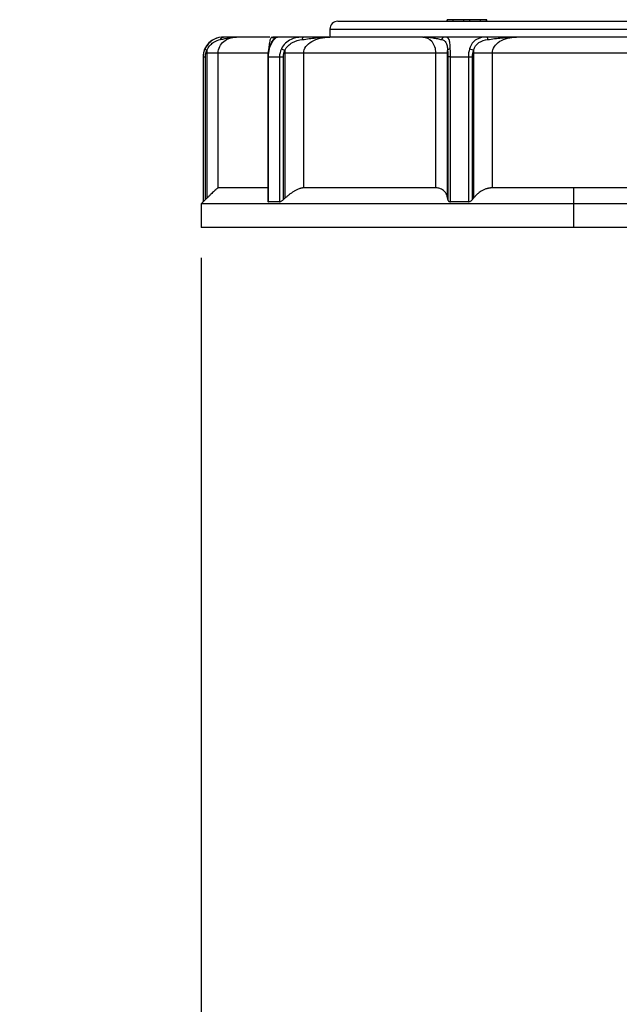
# Model space of a CAD drawing. Header units: inches. Extents: x 0 to 33, y 0 to 25.5.
# Tile 14 of 22: x 11.7 to 14.7, y 13.1 to 18. Entities that reach past the tile are written whole.
import ezdxf

# ---------------------------------------------------------------- set-up
doc = ezdxf.new("R2010")
doc.units = ezdxf.units.IN
doc.header["$LTSCALE"] = 3
doc.header["$MEASUREMENT"] = 0
doc.linetypes.add('SLD-Solid', pattern=[0])
doc.layers.add('DIMENSIONS', color=140, linetype='SLD-Solid', lineweight=25)
doc.styles.add('SLDTEXTSTYLE0', font='GOTHIC.TTF', dxfattribs={"width": 0.913})
doc.dimstyles.new('SLDDIMSTYLE3', dxfattribs={"dimtxt": 0.375, "dimasz": 0.45, "dimexe": 0, "dimexo": 0.0625, "dimgap": 0.09375, "dimtad": 0, "dimtih": 1, "dimtoh": 1, "dimrnd": 1e-09, "dimzin": 4, "dimdsep": 46, "dimtxsty": 'SLDTEXTSTYLE0', "dimsah": 1, "dimcen": 0.09, "dimadec": 0, "dimazin": 1, "dimtfac": 1, "dimtmove": 0, "dimatfit": 0, "dimfxl": 0, "dimfrac": 2, "dimtolj": 1, "dimtzin": 12, "dimarcsym": 0})

# ---------------------------------------------------------------- blocks, each defined once
blk = doc.blocks.new('_D_3')
at = {"layer": 'DIMENSIONS'}
for p, q in [((12.5824, 16.8517), (12.5824, 11.6708)), ((15.3777, 13.3798), (15.3777, 11.6708)), ((12.5824, 12.0458), (11.6824, 12.0458)), ((13.4952, 12.043), (13.3809, 12.043)), ((13.3809, 12.043), (13.3809, 11.4477)), ((14.4649, 12.043), (14.5792, 12.043)), ((14.5792, 12.043), (14.5792, 11.4477)), ((15.3777, 12.0458), (16.2777, 12.0458)), ((13.3809, 11.4477), (13.4952, 11.4477)), ((14.5792, 11.4477), (14.4649, 11.4477))]:
    blk.add_line(p, q, dxfattribs=at)
for points in [[(12.5824, 12.0458), (12.1324, 12.1358), (12.1324, 11.9558)], [(15.3777, 12.0458), (15.8277, 11.9558), (15.8277, 12.1358)]]:
    blk.add_solid(points, dxfattribs=at)
at = {"layer": 'DIMENSIONS', "char_height": 0.375, "attachment_point": 1, "style": 'SLDTEXTSTYLE0'}
for s, insert in [('2.80', (13.4952, 12.5981)), ('71.0', (13.4952, 11.9267))]:
    blk.add_mtext(s, dxfattribs=dict(at, insert=insert))

msp = doc.modelspace()

# ---------------------------------------------------------------- linework, layer by layer
for p, q in [((13.8029, 18.0332), (13.8029, 18.0254)), ((13.8034, 18.0332), (13.8029, 18.0332)), ((13.8034, 18.0254), (13.8034, 18.0332)), ((13.8331, 18.0332), (13.8034, 18.0332)), ((13.8331, 18.0254), (13.8331, 18.0332)), ((13.8865, 18.0332), (13.8331, 18.0332)), ((13.8865, 18.0254), (13.8865, 18.0332)), ((13.9161, 18.0332), (13.8865, 18.0332)), ((13.9695, 18.0332), (13.9161, 18.0332)), ((13.9161, 18.0254), (13.9161, 18.0332)), ((13.9695, 18.0254), (13.9695, 18.0332)), ((13.9992, 18.0332), (13.9695, 18.0332)), ((13.9992, 18.0254), (13.9992, 18.0332)), ((13.9997, 18.0332), (13.9992, 18.0332)), ((13.9997, 18.0254), (13.9997, 18.0332)), ((13.2222, 17.986), (13.2222, 17.9466)), ((13.2222, 17.986), (15.6434, 17.986)), ((13.2615, 18.0254), (15.6041, 18.0254)), ((12.6942, 17.9466), (12.6907, 17.9466)), ((12.9242, 17.9466), (12.7576, 17.9466)), ((12.9445, 17.9463), (12.9311, 17.9454)), ((12.9357, 17.9457), (12.9406, 17.9431)), ((12.9425, 17.9367), (12.9427, 17.9361)), ((12.9448, 17.9406), (12.9446, 17.9445)), ((13.0912, 17.9466), (12.9613, 17.9466)), ((13.6828, 17.9466), (13.2212, 17.9466)), ((14.0006, 17.9466), (13.7905, 17.9466)), ((14.7181, 17.9466), (14.1475, 17.9466)), ((12.5923, 17.8482), (12.5923, 17.1297)), ((12.5923, 17.8482), (12.5929, 17.8482)), ((12.5929, 17.8482), (12.5929, 17.1297)), ((12.6042, 17.1405), (12.6042, 17.8482)), ((12.6109, 17.8679), (12.6109, 17.1471)), ((12.9174, 17.8679), (12.6674, 17.8679)), ((12.6674, 17.1986), (12.6674, 17.8679)), ((12.9132, 17.8482), (12.9132, 17.1296)), ((12.9167, 17.8482), (12.9718, 17.8482)), ((12.9167, 17.1297), (12.9167, 17.8482)), ((12.9718, 17.8482), (12.9718, 17.1297)), ((12.9912, 17.1405), (12.9912, 17.8482)), ((12.9984, 17.8679), (12.9984, 17.1471)), ((13.7462, 17.8679), (13.0917, 17.8679)), ((13.0917, 17.1986), (13.0917, 17.8679)), ((13.7462, 17.8679), (13.7462, 17.1986)), ((13.8058, 17.1471), (13.8058, 17.8679)), ((13.8067, 17.8482), (13.8067, 17.1405)), ((13.8197, 17.8482), (13.9088, 17.8482)), ((13.8197, 17.1297), (13.8197, 17.8482)), ((13.9088, 17.8482), (13.9088, 17.1297)), ((13.9288, 17.1405), (13.9288, 17.8482)), ((13.9338, 17.8679), (13.9338, 17.1471)), ((14.0283, 17.1986), (14.0283, 17.8679)), ((14.8373, 17.8679), (14.0283, 17.8679)), ((12.9132, 17.1986), (12.6674, 17.1986)), ((13.7462, 17.1986), (13.0917, 17.1986)), ((14.4328, 17.1986), (14.0283, 17.1986)), ((14.8373, 17.1986), (14.4328, 17.1986)), ((14.4328, 17.1198), (14.4328, 17.1986)), ((12.5923, 17.1297), (12.5824, 17.1198)), ((12.5824, 17.1198), (12.5824, 17.0017)), ((14.4328, 17.1198), (12.5824, 17.1198)), ((12.5929, 17.1297), (12.5923, 17.1297)), ((12.9718, 17.1297), (12.9167, 17.1297)), ((13.9088, 17.1297), (13.8197, 17.1297)), ((16.2832, 17.1198), (14.4328, 17.1198)), ((14.4328, 17.0017), (14.4328, 17.1198)), ((14.4328, 17.0017), (12.5824, 17.0017)), ((16.2832, 17.0017), (14.4328, 17.0017))]:
    msp.add_line(p, q)
for centre, radius in [((13.2615, 17.986), 0.0394), ((12.6907, 17.8482), 0.0984)]:
    msp.add_arc(centre, radius, 90, 180)
for points, knots in [([(12.6942, 17.9466), (12.6808, 17.9466), (12.6635, 17.9442), (12.6373, 17.9306), (12.6286, 17.9245), (12.6133, 17.9089), (12.6066, 17.8995), (12.6018, 17.889)], [0, 0, 0, 0, 0.5, 0.5, 0.75, 0.75, 1, 1, 1, 1]), ([(12.6114, 17.8808), (12.6147, 17.8893), (12.6194, 17.897), (12.6303, 17.9101), (12.6365, 17.9155), (12.6556, 17.9284), (12.6686, 17.9324), (12.6794, 17.9346)], [0, 0, 0, 0, 0.25, 0.25, 0.5, 0.5, 1, 1, 1, 1]), ([(12.6674, 17.8679), (12.6674, 17.879), (12.6701, 17.8902), (12.68, 17.9102), (12.6872, 17.9189), (12.7127, 17.9397), (12.735, 17.9466), (12.7576, 17.9466)], [0, 0, 0, 0, 0.25, 0.25, 0.5, 0.5, 1, 1, 1, 1]), ([(12.6794, 17.9346), (12.6936, 17.9375), (12.7064, 17.9409), (12.7321, 17.9454), (12.7448, 17.9466), (12.7576, 17.9466)], [0, 0, 0, 0, 0.5, 0.5, 1, 1, 1, 1]), ([(12.6794, 17.9346), (12.6806, 17.9381), (12.6827, 17.9412), (12.6879, 17.9455), (12.6911, 17.9466), (12.6942, 17.9466)], [0, 0, 0, 0, 0.5, 0.5, 1, 1, 1, 1]), ([(12.7576, 17.9466), (12.7484, 17.9466), (12.7395, 17.9466), (12.7195, 17.9466), (12.7085, 17.9466), (12.6942, 17.9466)], [0, 0, 0, 0, 0.5, 0.5, 1, 1, 1, 1]), ([(12.9479, 17.9413), (12.9479, 17.9413), (12.9483, 17.9417), (12.9461, 17.9398), (12.9407, 17.9345), (12.9313, 17.9214), (12.9229, 17.9037), (12.9194, 17.8917), (12.9177, 17.8856)], [0, 0, 0, 0, 0.003601, 0.130097, 0.338812, 0.639717, 0.815826, 1, 1, 1, 1]), ([(12.9339, 17.9466), (12.9321, 17.9457), (12.9285, 17.944), (12.9238, 17.9309), (12.9207, 17.915), (12.9189, 17.9016), (12.9182, 17.8912), (12.9179, 17.8864)], [0, 0, 0, 0, 0.327812, 0.629385, 0.770075, 0.894863, 1, 1, 1, 1]), ([(12.922, 17.889), (12.9248, 17.8995), (12.9287, 17.9089), (12.937, 17.9246), (12.9414, 17.9307), (12.9534, 17.9442), (12.9594, 17.9466), (12.9613, 17.9466)], [0, 0, 0, 0, 0.25, 0.25, 0.5, 0.5, 1, 1, 1, 1]), ([(12.9613, 17.9466), (12.9583, 17.9466), (12.9536, 17.9466), (12.9426, 17.9466), (12.9387, 17.9466)], [0, 0, 0, 0, 0.646802, 1, 1, 1, 1]), ([(12.9613, 17.9466), (12.9575, 17.9466), (12.9536, 17.9455), (12.9472, 17.9412), (12.9447, 17.9381), (12.9432, 17.9346)], [0, 0, 0, 0, 0.5, 0.5, 1, 1, 1, 1]), ([(13.0912, 17.9466), (13.0714, 17.9466), (13.0494, 17.9442), (13.019, 17.9306), (13.0094, 17.9245), (12.9929, 17.9089), (12.9859, 17.8995), (12.981, 17.889)], [0, 0, 0, 0, 0.5, 0.5, 0.75, 0.75, 1, 1, 1, 1]), ([(12.9989, 17.8808), (13.0026, 17.8893), (13.0077, 17.897), (13.0202, 17.9101), (13.0275, 17.9155), (13.051, 17.9284), (13.0686, 17.9324), (13.0853, 17.9346)], [0, 0, 0, 0, 0.25, 0.25, 0.5, 0.5, 1, 1, 1, 1]), ([(13.0853, 17.9346), (13.0963, 17.9361), (13.1073, 17.9376), (13.1297, 17.9406), (13.141, 17.942), (13.1752, 17.9454), (13.1982, 17.9466), (13.2212, 17.9466)], [0, 0, 0, 0, 0.25, 0.25, 0.5, 0.5, 1, 1, 1, 1]), ([(13.0853, 17.9346), (13.0858, 17.9381), (13.0866, 17.9412), (13.0887, 17.9455), (13.0899, 17.9466), (13.0912, 17.9466)], [0, 0, 0, 0, 0.5, 0.5, 1, 1, 1, 1]), ([(13.2163, 17.9466), (13.1947, 17.9466), (13.1548, 17.9466), (13.1111, 17.9466), (13.0912, 17.9466)], [0, 0, 0, 0, 0.542604, 1, 1, 1, 1]), ([(13.0917, 17.8679), (13.0917, 17.879), (13.0955, 17.8902), (13.1096, 17.9102), (13.1198, 17.9189), (13.1562, 17.9397), (13.1883, 17.9466), (13.2212, 17.9466)], [0, 0, 0, 0, 0.25, 0.25, 0.5, 0.5, 1, 1, 1, 1]), ([(13.6828, 17.9466), (13.6994, 17.9466), (13.7151, 17.9398), (13.7328, 17.9189), (13.7377, 17.9102), (13.7444, 17.8902), (13.7462, 17.879), (13.7462, 17.8679)], [0, 0, 0, 0, 0.5, 0.5, 0.75, 0.75, 1, 1, 1, 1]), ([(13.6828, 17.9466), (13.6993, 17.9466), (13.716, 17.9454), (13.74, 17.942), (13.7478, 17.9406), (13.7627, 17.9376), (13.7697, 17.9361), (13.776, 17.9346)], [0, 0, 0, 0, 0.5, 0.5, 0.75, 0.75, 1, 1, 1, 1]), ([(13.7905, 17.9466), (13.7718, 17.9466), (13.7394, 17.9466), (13.7021, 17.9466), (13.6863, 17.9466)], [0, 0, 0, 0, 0.5779301, 1, 1, 1, 1]), ([(13.7905, 17.9466), (13.7874, 17.9466), (13.7843, 17.9455), (13.7792, 17.9412), (13.7772, 17.9381), (13.776, 17.9346)], [0, 0, 0, 0, 0.5, 0.5, 1, 1, 1, 1]), ([(13.776, 17.9346), (13.7856, 17.9324), (13.793, 17.9284), (13.8002, 17.9156), (13.802, 17.9102), (13.8045, 17.897), (13.8053, 17.8893), (13.8057, 17.8808)], [0, 0, 0, 0, 0.5, 0.5, 0.75, 0.75, 1, 1, 1, 1]), ([(13.8193, 17.889), (13.819, 17.8995), (13.8186, 17.9089), (13.8166, 17.9246), (13.8151, 17.9307), (13.8084, 17.9442), (13.8009, 17.9466), (13.7905, 17.9466)], [0, 0, 0, 0, 0.25, 0.25, 0.5, 0.5, 1, 1, 1, 1]), ([(14.0006, 17.9466), (13.982, 17.9466), (13.9637, 17.9441), (13.9408, 17.9306), (13.934, 17.9244), (13.9225, 17.9088), (13.9179, 17.8995), (13.9147, 17.889)], [0, 0, 0, 0, 0.5, 0.5, 0.75, 0.75, 1, 1, 1, 1]), ([(13.9342, 17.8808), (13.9392, 17.8977), (13.9489, 17.9113), (13.9742, 17.9283), (13.9897, 17.9324), (14.006, 17.9346)], [0, 0, 0, 0, 0.5, 0.5, 1, 1, 1, 1]), ([(14.006, 17.9346), (14.0055, 17.9381), (14.0048, 17.9412), (14.0029, 17.9455), (14.0017, 17.9466), (14.0006, 17.9466)], [0, 0, 0, 0, 0.5, 0.5, 1, 1, 1, 1]), ([(14.1475, 17.9466), (14.1229, 17.9466), (14.0982, 17.9466), (14.0488, 17.9466), (14.0242, 17.9466), (14.0006, 17.9466)], [0, 0, 0, 0, 0.5, 0.5, 1, 1, 1, 1]), ([(14.006, 17.9346), (14.0273, 17.9375), (14.0506, 17.9409), (14.0986, 17.9454), (14.1231, 17.9466), (14.1475, 17.9466)], [0, 0, 0, 0, 0.5, 0.5, 1, 1, 1, 1]), ([(14.0283, 17.8679), (14.0283, 17.879), (14.0318, 17.8902), (14.0446, 17.9102), (14.054, 17.9189), (14.0875, 17.9398), (14.117, 17.9466), (14.1475, 17.9466)], [0, 0, 0, 0, 0.25, 0.25, 0.5, 0.5, 1, 1, 1, 1]), ([(12.6018, 17.889), (12.6016, 17.8883), (12.6024, 17.8871), (12.6057, 17.8842), (12.6083, 17.8825), (12.6114, 17.8808)], [0, 0, 0, 0, 0.5, 0.5, 1, 1, 1, 1]), ([(12.9177, 17.8856), (12.9164, 17.8796), (12.9139, 17.8676), (12.9135, 17.8547), (12.9133, 17.8482)], [0, 0, 0, 0, 0.50017, 1, 1, 1, 1]), ([(12.922, 17.889), (12.921, 17.8886), (12.9189, 17.8877), (12.9176, 17.8864), (12.9177, 17.8856), (12.9177, 17.8856)], [0, 0, 0, 0, 0.492664, 0.984877, 1, 1, 1, 1]), ([(12.981, 17.889), (12.983, 17.8883), (12.9858, 17.8871), (12.9921, 17.8842), (12.9956, 17.8825), (12.9989, 17.8808)], [0, 0, 0, 0, 0.5, 0.5, 1, 1, 1, 1]), ([(13.8193, 17.889), (13.8157, 17.8883), (13.8124, 17.8871), (13.8077, 17.8842), (13.8061, 17.8825), (13.8057, 17.8808)], [0, 0, 0, 0, 0.5, 0.5, 1, 1, 1, 1]), ([(13.9147, 17.889), (13.9182, 17.8883), (13.9219, 17.8871), (13.9288, 17.8842), (13.9319, 17.8825), (13.9342, 17.8808)], [0, 0, 0, 0, 0.5, 0.5, 1, 1, 1, 1]), ([(12.5929, 17.8482), (12.5929, 17.8482), (12.5941, 17.8482), (12.5981, 17.8482), (12.6009, 17.8482), (12.6042, 17.8482)], [0, 0, 0, 0, 0.5, 0.5, 1, 1, 1, 1]), ([(12.6674, 17.8679), (12.6659, 17.8679), (12.6599, 17.8679), (12.6402, 17.8679), (12.6265, 17.8679), (12.6109, 17.8679)], [0, 0, 0, 0, 0.5, 0.5, 1, 1, 1, 1]), ([(12.9167, 17.8482), (12.9158, 17.8482), (12.9141, 17.8482), (12.9131, 17.8482), (12.9133, 17.8482), (12.9134, 17.8482)], [0, 0, 0, 0, 0.46002, 0.92004, 1, 1, 1, 1]), ([(12.9718, 17.8482), (12.974, 17.8482), (12.977, 17.8482), (12.9838, 17.8482), (12.9876, 17.8482), (12.9912, 17.8482)], [0, 0, 0, 0, 0.5, 0.5, 1, 1, 1, 1]), ([(13.0917, 17.8679), (13.0804, 17.8679), (13.0657, 17.8679), (13.0331, 17.8679), (13.0153, 17.8679), (12.9984, 17.8679)], [0, 0, 0, 0, 0.5, 0.5, 1, 1, 1, 1]), ([(13.8058, 17.8679), (13.8037, 17.8679), (13.797, 17.8679), (13.7762, 17.8679), (13.7621, 17.8679), (13.7462, 17.8679)], [0, 0, 0, 0, 0.5, 0.5, 1, 1, 1, 1]), ([(13.8197, 17.8482), (13.8162, 17.8482), (13.8132, 17.8482), (13.8086, 17.8482), (13.8071, 17.8482), (13.8067, 17.8482)], [0, 0, 0, 0, 0.5, 0.5, 1, 1, 1, 1]), ([(13.9088, 17.8482), (13.9123, 17.8482), (13.9161, 17.8482), (13.9231, 17.8482), (13.9263, 17.8482), (13.9288, 17.8482)], [0, 0, 0, 0, 0.5, 0.5, 1, 1, 1, 1]), ([(14.0283, 17.8679), (14.0115, 17.8679), (13.9937, 17.8679), (13.9607, 17.8679), (13.9456, 17.8679), (13.9338, 17.8679)], [0, 0, 0, 0, 0.5, 0.5, 1, 1, 1, 1]), ([(12.6674, 17.1986), (12.6672, 17.1986), (12.6669, 17.1985), (12.6661, 17.1981), (12.6652, 17.1975), (12.664, 17.1967), (12.6625, 17.1956), (12.6598, 17.1934), (12.6551, 17.1893), (12.6478, 17.1826), (12.6397, 17.175), (12.631, 17.1666), (12.6213, 17.1573), (12.6144, 17.1505), (12.6109, 17.1471)], [0, 0, 0, 0, 0.0404152, 0.0808485, 0.1215177, 0.1626367, 0.2044123, 0.2470416, 0.3697701, 0.5003674, 0.6180894, 0.7394992, 0.8663018, 1, 1, 1, 1]), ([(13.0917, 17.1986), (13.0906, 17.1986), (13.0885, 17.1985), (13.0851, 17.1981), (13.0816, 17.1975), (13.0779, 17.1967), (13.074, 17.1956), (13.0675, 17.1934), (13.0578, 17.1893), (13.0456, 17.1826), (13.0335, 17.175), (13.0218, 17.1666), (13.0099, 17.1573), (13.0023, 17.1505), (12.9984, 17.1471)], [0, 0, 0, 0, 0.040415, 0.080849, 0.121518, 0.162637, 0.204412, 0.247042, 0.36977, 0.500367, 0.618089, 0.739499, 0.866302, 1, 1, 1, 1]), ([(13.8058, 17.1471), (13.8055, 17.1488), (13.805, 17.1523), (13.8037, 17.1574), (13.8021, 17.1621), (13.8002, 17.1667), (13.798, 17.1709), (13.7954, 17.175), (13.7925, 17.1787), (13.7879, 17.1837), (13.7811, 17.1893), (13.7721, 17.194), (13.7632, 17.1968), (13.755, 17.1983), (13.7491, 17.1985), (13.7462, 17.1986)], [0, 0, 0, 0, 0.0678041, 0.133717, 0.1979067, 0.2605544, 0.3218545, 0.3820143, 0.4412527, 0.4997994, 0.6303597, 0.753113, 0.8374568, 0.9191922, 1, 1, 1, 1]), ([(14.0283, 17.1986), (14.0267, 17.1986), (14.0236, 17.1985), (14.0189, 17.1981), (14.0141, 17.1975), (14.0094, 17.1967), (14.0045, 17.1956), (13.9967, 17.1934), (13.9858, 17.1893), (13.9732, 17.1826), (13.9618, 17.175), (13.9516, 17.1666), (13.9421, 17.1573), (13.9366, 17.1505), (13.9338, 17.1471)], [0, 0, 0, 0, 0.040415, 0.080849, 0.121518, 0.162637, 0.204412, 0.247042, 0.36977, 0.500367, 0.618089, 0.739499, 0.866302, 1, 1, 1, 1]), ([(12.5929, 17.1297), (12.5929, 17.1297), (12.593, 17.1298), (12.5934, 17.1301), (12.594, 17.1307), (12.5949, 17.1315), (12.5966, 17.1331), (12.5996, 17.136), (12.6026, 17.1389), (12.6042, 17.1405)], [0, 0, 0, 0, 0.086108, 0.174093, 0.264904, 0.359403, 0.458357, 0.704711, 1, 1, 1, 1]), ([(12.9133, 17.1328), (12.9135, 17.132), (12.9137, 17.1307), (12.9152, 17.1298), (12.9162, 17.1297), (12.9167, 17.1297)], [0, 0, 0, 0, 0.493214, 0.750963, 1, 1, 1, 1]), ([(12.9718, 17.1297), (12.9722, 17.1297), (12.9732, 17.1298), (12.9748, 17.1301), (12.9765, 17.1307), (12.9784, 17.1315), (12.9814, 17.1331), (12.9859, 17.136), (12.9893, 17.1389), (12.9912, 17.1405)], [0, 0, 0, 0, 0.086108, 0.174093, 0.264904, 0.359403, 0.458357, 0.704711, 1, 1, 1, 1]), ([(13.8067, 17.1405), (13.8068, 17.1397), (13.8071, 17.1383), (13.8079, 17.1363), (13.809, 17.1345), (13.81, 17.1334), (13.8114, 17.1321), (13.8133, 17.1309), (13.8163, 17.1299), (13.8186, 17.1298), (13.8197, 17.1297)], [0, 0, 0, 0, 0.141743, 0.272475, 0.392508, 0.502247, 0.542575, 0.704685, 0.85583, 1, 1, 1, 1]), ([(13.9088, 17.1297), (13.9095, 17.1297), (13.9109, 17.1298), (13.913, 17.1301), (13.9152, 17.1307), (13.9174, 17.1315), (13.9207, 17.1331), (13.9249, 17.136), (13.9274, 17.1389), (13.9288, 17.1405)], [0, 0, 0, 0, 0.086108, 0.174093, 0.264904, 0.359403, 0.458357, 0.704711, 1, 1, 1, 1])]:
    msp.add_open_spline(points, degree=3, knots=knots)
for points in [[(12.6018, 17.889), (12.596, 17.8764), (12.5929, 17.8623), (12.5929, 17.8482)], [(12.9167, 17.8482), (12.9167, 17.8623), (12.9186, 17.8764), (12.922, 17.889)], [(12.981, 17.889), (12.975, 17.8764), (12.9718, 17.8623), (12.9718, 17.8482)], [(13.8197, 17.8482), (13.8197, 17.8623), (13.8195, 17.8764), (13.8193, 17.889)], [(13.9147, 17.889), (13.9109, 17.8764), (13.9088, 17.8623), (13.9088, 17.8482)], [(12.6042, 17.8482), (12.6042, 17.8595), (12.6067, 17.8708), (12.6114, 17.8808)], [(12.6114, 17.8808), (12.6111, 17.8765), (12.6109, 17.8722), (12.6109, 17.8679)], [(12.9912, 17.8482), (12.9912, 17.8595), (12.9939, 17.8708), (12.9989, 17.8808)], [(12.9989, 17.8808), (12.9986, 17.8765), (12.9984, 17.8722), (12.9984, 17.8679)], [(13.8057, 17.8808), (13.8064, 17.8708), (13.8067, 17.8595), (13.8067, 17.8482)], [(13.8058, 17.8679), (13.8058, 17.8722), (13.8058, 17.8765), (13.8057, 17.8808)], [(13.9288, 17.8482), (13.9288, 17.8595), (13.9307, 17.8708), (13.9342, 17.8808)], [(13.9342, 17.8808), (13.9339, 17.8765), (13.9338, 17.8722), (13.9338, 17.8679)], [(12.6109, 17.1471), (12.6087, 17.1449), (12.6064, 17.1427), (12.6042, 17.1405)], [(12.9984, 17.1471), (12.996, 17.1449), (12.9936, 17.1427), (12.9912, 17.1405)], [(13.8067, 17.1405), (13.8064, 17.1427), (13.8061, 17.1449), (13.8058, 17.1471)], [(13.9338, 17.1471), (13.9321, 17.1449), (13.9305, 17.1427), (13.9288, 17.1405)]]:
    msp.add_open_spline(points, degree=3)

# ---------------------------------------------------------------- dimensions: what is measured, and where the dimension line sits
at = {"layer": 'DIMENSIONS'}
dim = msp.add_linear_dim(base=(15.3777, 12.0458), p1=(12.5824, 17.0017), p2=(15.3777, 13.5298), dimstyle='SLDDIMSTYLE3', dxfattribs=at)
dim.commit()
dim.dimension.update_dxf_attribs({"geometry": '_D_3', "text_midpoint": (13.9801, 12.0458), "dimtype": 160})

doc.saveas('drawing.dxf')
